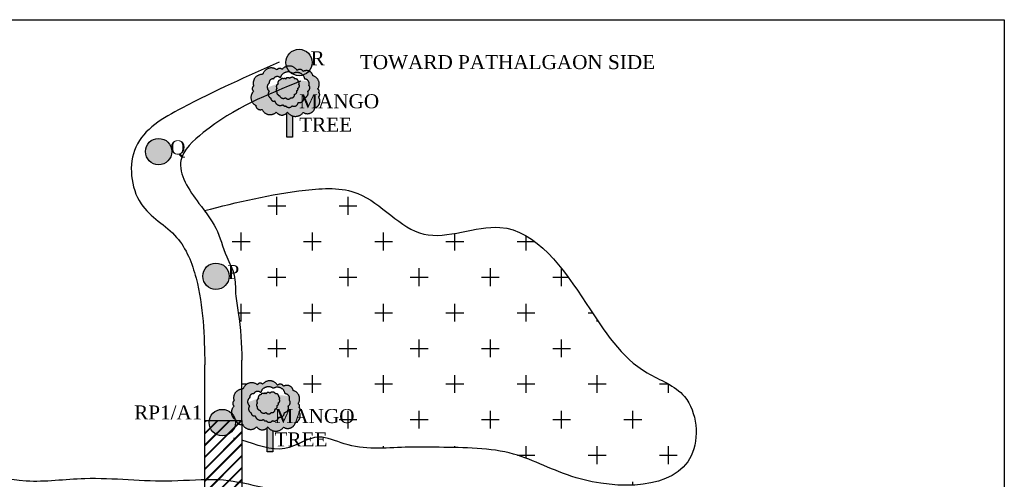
# Model space of a CAD drawing. Header units: millimetres. Extents: x 14920 to 17824, y -2560 to 951.
# Tile 5 of 6: x 16067 to 17824, y -1249 to -430. Entities that reach past the tile are written whole.
import ezdxf

# ---------------------------------------------------------------- set-up
doc = ezdxf.new("R2010")
doc.units = ezdxf.units.MM
doc.linetypes.add('ACAD_ISO10W100', pattern=[18, 12, -3, 0, -3])
doc.styles.get("Standard").update_dxf_attribs({"font": 'times.ttf', "height": 6})

msp = doc.modelspace()

# ---------------------------------------------------------------- hatches: boundary and pattern name
at = {"ltscale": 100}
h = msp.add_hatch(color=256, dxfattribs=at)
h.set_gradient(color1=(210, 103, 45), one_color=1, tint=1)
h.paths.add_polyline_path([(16542.08172873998, -506.2950374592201, 1), (16589.08301130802, -506.2950374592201, 1)])
at = {"linetype": 'ACAD_ISO10W100', "ltscale": 100}
h = msp.add_hatch(color=256, dxfattribs=at)
h.set_gradient(color1=(0, 255, 0), one_color=1, tint=1, name='INVSPHERICAL')
h.paths.add_polyline_path([(16488.28192692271, -582.582077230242, 0.5205670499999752), (16499.61638722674, -589.8288177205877, 0.5205670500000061), (16525.00557229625, -594.810949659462, 0.52056705), (16544.95422218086, -594.8109496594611, 0.5205670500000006), (16573.06368423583, -595.2638702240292, 0.5205670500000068), (16593.91909520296, -587.1112886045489, 0.5205670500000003), (16600.2663914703, -567.635678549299, 0.5205670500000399), (16600.71976888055, -559.9360203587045, 0.5205670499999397), (16598.90625297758, -553.595123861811, 0.5205670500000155), (16590.292063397, -530.0432229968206, 0.5205670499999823), (16573.06368423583, -522.3435619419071, 0.5205670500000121), (16562.18260760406, -520.5318796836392, 0.5205670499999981), (16535.4332777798, -518.7201945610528, 0.5205670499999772), (16526.36571078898, -519.626035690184, 0.5406826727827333), (16500.67615715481, -527.8388371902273, 0.5426261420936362), (16484.65489511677, -548.1600684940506, 0.5205670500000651), (16484.65489511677, -557.6714146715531, 0.5205670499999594)])
h.paths.add_polyline_path([(16512.55112870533, -557.3418202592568, -0.5205670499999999), (16512.55112870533, -542.9381299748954, -0.5205670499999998), (16519.76024344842, -535.7362876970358, -0.52056705), (16532.11872765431, -533.6786176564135, -0.52056705), (16554.77594452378, -525.9623550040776, -0.5205670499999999), (16575.888355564, -535.7362876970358, -0.5205670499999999), (16583.09747030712, -547.0534700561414, -0.5205670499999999), (16581.0377250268, -557.3418202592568, -0.5205670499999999), (16574.34354347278, -569.1734201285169, -0.5205670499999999), (16564.04481080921, -577.4041002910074, -0.52056705), (16553.23113869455, -583.5771104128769, -0.5205670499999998), (16541.90252712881, -583.5771104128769, -0.52056705), (16537.26809711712, -581.5194403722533, -0.52056705), (16522.33492817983, -574.8320127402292, -0.5205670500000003), (16515.12581343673, -569.6878376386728, -0.5205670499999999)], flags=16)
h.paths.add_polyline_path([(16526.28139878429, -559.0814219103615, -0.52056705), (16526.28139878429, -552.4954685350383, -0.52056705), (16528.2413648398, -544.6635245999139, -0.52056705), (16532.51764416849, -537.3655758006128, -0.5205670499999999), (16538.04117633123, -535.7635875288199, -0.5205670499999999), (16541.78292230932, -535.7635875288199, -0.5205670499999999), (16548.73188091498, -534.6955943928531, -0.5205670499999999), (16558.5316924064, -535.7635875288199, -0.52056705), (16564.23340444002, -540.7475526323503, -0.5205670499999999), (16565.3024774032, -545.3755200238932, -0.5205670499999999), (16563.3425113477, -552.1394708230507, -0.52056705), (16561.38255155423, -556.5894407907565, -0.52056705), (16557.64080557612, -562.8193964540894, -0.52056705), (16550.87002057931, -569.227349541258, -0.5205670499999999), (16541.60474243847, -569.0493521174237, -0.5205670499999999), (16530.73585798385, -564.9553798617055, -0.5205670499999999), (16528.2413648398, -563.5313890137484, -0.5205670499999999)], flags=0)
h = msp.add_hatch(color=256, dxfattribs=at)
h.set_gradient(color1=(0, 255, 0), one_color=1, tint=1, name='INVSPHERICAL')
h.paths.add_polyline_path([(16553.20910886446, -546.4305635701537, 0.5205670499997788), (16546.65353739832, -545.2916126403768, 0.5205670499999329), (16541.52309179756, -555.5421566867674, 0.5205670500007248), (16542.94821766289, -556.9658439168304, 0.5205670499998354), (16551.21393766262, -556.1116321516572, 0.5205670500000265), (16554.06418313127, -551.2710978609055, 0.5205670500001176)], flags=17)
edge = h.paths.add_edge_path()
edge.add_arc((16578.46560747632, -551.476520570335), 6.404492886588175, 293.6789555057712, 403.678955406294)
edge.add_arc((16575.53072472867, -543.9188171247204), 8.19034111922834, 337.4973870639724, 385.5183638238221)
edge.add_spline(control_points=[(16582.92207559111, -540.390415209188), (16582.50539623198, -540.3138308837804), (16576.10943127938, -539.1572446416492), (16569.66851087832, -538.3017123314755), (16563.68400890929, -538.0170898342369)], knot_values=[605.2425099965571, 605.2425099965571, 605.2425099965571, 605.2425099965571, 605.9904952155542, 616.7188395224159, 616.7188395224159, 616.7188395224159, 616.7188395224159], degree=3, periodic=0)
edge.add_arc((16559.63764345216, -540.2517609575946), 4.622426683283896, -6.157268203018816, 28.910389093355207, ccw=False)
edge.add_arc((16563.14767209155, -543.4358228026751), 2.899243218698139, -41.99268335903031, 68.00731654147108, ccw=False)
edge.add_arc((16561.95440970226, -548.0713039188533), 4.298465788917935, -71.15981518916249, 38.840184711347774, ccw=False)
edge.add_arc((16560.80458019, -553.6782664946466), 2.967993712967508, -78.77077409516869, 31.229225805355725, ccw=False)
edge.add_arc((16557.33054760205, -558.3944192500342), 4.435840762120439, -85.98926123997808, 24.01073866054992, ccw=False)
edge.add_arc((16552.01196454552, -563.652895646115), 5.690217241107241, -101.57704676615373, 8.42295313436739, ccw=False)
edge.add_arc((16546.29969907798, -565.8945420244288), 5.656451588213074, 213.8994128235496, 323.89941272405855, ccw=False)
edge.add_arc((16537.60361533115, -563.1971285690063), 7.08925515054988, 194.3601618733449, 304.36016177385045, ccw=False)
edge.add_arc((16529.98715597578, -563.3700529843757), 1.753230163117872, 185.2799512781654, 295.2799511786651, ccw=False)
edge.add_arc((16528.81933207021, -560.6202139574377), 2.967993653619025, 148.7708553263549, 258.7708552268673, ccw=False)
edge.add_arc((16528.58716588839, -555.7884452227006), 4.019982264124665, 125.00000004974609, 234.99999995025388, ccw=False)
edge.add_arc((16530.00337490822, -549.2656880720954), 4.927939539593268, 110.95012396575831, 220.9501238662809, ccw=False)
edge.add_arc((16532.93454389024, -542.5116917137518), 5.162975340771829, 196.3242013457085, 204.6315596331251, ccw=False)
edge.add_spline(control_points=[(16527.97970535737, -543.9628600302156), (16521.56740766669, -546.231068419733), (16515.21292048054, -548.7523588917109), (16508.82205684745, -550.7322350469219)], knot_values=[638.6196816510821, 638.6196816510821, 638.6196816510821, 638.6196816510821, 650.7513782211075, 650.7513782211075, 650.7513782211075, 650.7513782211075], degree=3, periodic=0)
edge.add_arc((16517.59391497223, -550.1399751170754), 8.791829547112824, 183.8626445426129, 234.9999999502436)
edge.add_arc((16518.16085829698, -562.613422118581), 7.697977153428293, 136.7798428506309, 246.7798427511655)
edge.add_arc((16520.53136590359, -569.7359869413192), 5.405766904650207, 179.4896582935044, 289.4896581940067)
edge.add_arc((16532.14280627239, -572.9475678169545), 9.987272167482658, 190.8760316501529, 300.8760315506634)
edge.add_arc((16540.3057101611, -580.9257439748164), 3.095087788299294, 191.0589533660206, 301.0589532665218)
edge.add_arc((16547.56683291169, -579.6109207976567), 6.914840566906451, 215.0000000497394, 324.9999999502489)
edge.add_arc((16556.47678063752, -576.7046979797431), 7.600279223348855, 244.7199868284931, 354.7199867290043)
edge.add_arc((16566.31258498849, -569.6831350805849), 8.04711771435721, 253.6316208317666, 363.6316207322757)
edge.add_arc((16573.54834653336, -560.9139619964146), 8.29764947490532, 275.4993235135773, 385.4993234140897)
h = msp.add_hatch(color=256, dxfattribs=at)
h.set_gradient(color1=(38, 76, 47), one_color=1, tint=1, name='SPHERICAL')
h.paths.add_polyline_path([(16553.82542435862, -601.5033472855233, -0.1663771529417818), (16544.95422218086, -594.8109496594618, -0.04335099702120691), (16543.60056176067, -596.4262078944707), (16543.60056176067, -639.4577665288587), (16553.82542435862, -639.4577665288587)])
at = {"ltscale": 100}
h = msp.add_hatch(color=256, dxfattribs=at)
h.set_gradient(color1=(210, 103, 45), one_color=1, tint=1)
h.paths.add_polyline_path([(16291.68082709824, -665.1435556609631, 1), (16338.68210966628, -665.1435556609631, 1)])
h = msp.add_hatch(dxfattribs=at)
h.set_pattern_fill('CROSS', color=256, scale=10, style=0)
h.set_pattern_definition([(0, (0, 0), (63.5, 63.5), [31.75, -95.25]), (90, (15.875, -15.875), (-63.5, 63.5), [31.75, -95.25])])
edge = h.paths.add_edge_path()
edge.add_spline(control_points=[(16518.87276441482, -1195.090802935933), (16526.0879638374, -1196.000260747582), (16554.08296943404, -1196.129357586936), (16595.22448784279, -1163.237776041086), (16666.04619664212, -1199.286184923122), (16739.12494647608, -1191.078331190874), (16839.09322803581, -1192.826533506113), (16948.66430635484, -1192.909064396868), (17074.92925646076, -1268.191103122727), (17288.16055298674, -1269.057914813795), (17272.6623141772, -1093.888048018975), (17152.88458244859, -1053.985354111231), (17075.40580442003, -928.552510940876), (16957.26021401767, -759.3736749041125), (16778.47381524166, -847.3474061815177), (16690.27449316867, -725.7876066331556), (16544.42229240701, -733.6141641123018), (16455.42787558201, -755.3641301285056), (16396.85844582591, -770.3961113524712)], knot_values=[17.76710338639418, 17.76710338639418, 17.76710338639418, 17.76710338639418, 39.81067706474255, 103.8408107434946, 150.7020833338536, 259.5447544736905, 319.9199606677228, 453.2922709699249, 572.7027299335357, 781.6901086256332, 887.9507285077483, 966.6522694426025, 1131.287347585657, 1336.535728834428, 1472.91469306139, 1611.122525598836, 1704.898339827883, 1888.357898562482, 1888.357898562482, 1888.357898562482, 1888.357898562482], degree=3, periodic=0)
edge.add_spline(control_points=[(16396.85844582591, -770.3961113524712), (16404.65758366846, -780.7348102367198), (16421.97107777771, -804.9991874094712), (16432.08138924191, -847.6420336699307), (16453.09401224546, -883.9712322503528), (16451.0005627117, -919.1314056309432), (16461.27244714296, -968.8523975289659), (16462.7101825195, -1008.758612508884), (16463.7343282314, -1037.18510852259)], knot_values=[358.2927312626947, 358.2927312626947, 358.2927312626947, 358.2927312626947, 396.3657892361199, 450.9516744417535, 486.3611474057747, 519.2398434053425, 553.5887186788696, 638.6446480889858, 638.6446480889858, 638.6446480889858, 638.6446480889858], degree=3, periodic=0)
edge.add_line((16463.7343282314, -1037.185108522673), (16463.7343282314, -1088.978481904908))
edge.add_arc((16464.31860412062, -1104.400077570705), 15.43265988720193, 88.71857804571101, 92.16971962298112, ccw=False)
edge.add_arc((16465.6609317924, -1088.994544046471), 0.9974759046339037, 68.66341281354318, 178.6634127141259, ccw=False)
edge.add_arc((16481.25556634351, -1093.330917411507), 16.1161467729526, 50.93013461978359, 160.9301345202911, ccw=False)
edge.add_arc((16496.26397273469, -1083.540364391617), 5.562276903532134, 40.70486514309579, 150.7048650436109, ccw=False)
edge.add_arc((16513.22100495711, -1090.183738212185), 16.36485616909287, 31.12537476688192, 141.1253746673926, ccw=False)
edge.add_arc((16532.03620918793, -1086.439886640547), 6.733100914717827, 25.547056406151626, 135.5470563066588, ccw=False)
edge.add_arc((16544.02953351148, -1093.417772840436), 11.51841143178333, 10.919305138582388, 120.91930503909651, ccw=False)
edge.add_arc((16551.40088896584, -1106.027693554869), 15.30717346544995, -34.90983141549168, 75.09016848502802, ccw=False)
edge.add_arc((16562.6403792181, -1118.593150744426), 4.025586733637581, -39.03930753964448, 70.96069236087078, ccw=False)
edge.add_arc((16562.8447408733, -1124.819780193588), 4.707913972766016, -58.3698446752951, 51.630155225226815, ccw=False)
edge.add_arc((16555.32159889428, -1136.34393110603), 12.50307353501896, -73.0513075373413, 36.9486923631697, ccw=False)
edge.add_arc((16545.68448021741, -1145.078681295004), 13.66794345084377, 236.35100860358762, 346.3510085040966, ccw=False)
edge.add_arc((16524.2148624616, -1146.388841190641), 17.1598855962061, 251.86161513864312, 324.0768876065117, ccw=False)
edge.add_line((16518.87276441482, -1162.696007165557), (16518.87276441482, -1195.090802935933))
edge = h.paths.add_edge_path()
edge.add_spline(control_points=[(16232.75136124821, -1948.301198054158), (16240.98745708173, -1925.352988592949), (16260.83138476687, -1875.479012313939), (16307.84360473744, -1756.424481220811), (16359.80370394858, -1664.830617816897), (16397.6365505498, -1598.139894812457)], knot_values=[0, 0, 0, 0, 71.5738906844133, 157.1105421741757, 386.1780830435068, 386.1780830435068, 386.1780830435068, 386.1780830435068], degree=3, periodic=0)
edge.add_line((16397.63655054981, -1598.139894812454), (16397.6365505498, -1466.461510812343))
edge.add_line((16397.6365505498, -1466.461510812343), (16397.6365505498, -1406.118729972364))
edge.add_spline(control_points=[(16397.63655054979, -1406.118729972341), (16392.30317845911, -1394.098832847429), (16384.65891647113, -1383.034448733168), (16375.34460206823, -1373.131963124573)], knot_values=[39.80065549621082, 39.80065549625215, 39.80065549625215, 39.80065549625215, 79.44158506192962, 79.44158506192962, 79.44158506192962, 79.44158506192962], degree=3, periodic=0)
edge.add_arc((16368.01731493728, -1361.594045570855), 13.66794345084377, 236.35100860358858, 302.41805805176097, ccw=False)
edge.add_arc((16346.54769718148, -1362.904205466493), 17.15988559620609, 251.86161513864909, 324.0768876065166, ccw=False)
edge.add_line((16341.2055991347, -1379.211371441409), (16341.20559913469, -1417.165790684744))
edge.add_line((16341.20559913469, -1417.165790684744), (16330.98073653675, -1417.165790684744))
edge.add_line((16330.98073653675, -1417.165790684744), (16330.98073653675, -1374.134232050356))
edge.add_arc((16322.36007201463, -1365.534876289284), 12.17640243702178, 215.0000000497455, 315.0709001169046, ccw=False)
edge.add_arc((16301.43541771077, -1361.13905844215), 15.79278908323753, 203.8978881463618, 313.8978880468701, ccw=False)
edge.add_arc((16283.86644301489, -1359.945234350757), 8.211586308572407, 182.4069939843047, 292.40699388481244, ccw=False)
edge.add_arc((16282.56990266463, -1346.564932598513), 15.3654798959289, 133.2841425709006, 243.28414247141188, ccw=False)
edge.add_arc((16275.365028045, -1330.623765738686), 5.805604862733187, 125.00000004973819, 234.99999995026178, ccw=False)
edge.add_arc((16286.6514388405, -1320.915441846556), 15.43265988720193, 183.0100176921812, 198.718577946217, ccw=False)
edge.add_spline(control_points=[(16271.24007032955, -1321.725819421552), (16268.23023849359, -1321.345732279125), (16265.22695771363, -1321.05053918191), (16262.23711597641, -1320.842458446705)], knot_values=[191.0681012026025, 191.0681012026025, 191.0681012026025, 191.0681012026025, 199.8164339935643, 199.8164339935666, 199.8164339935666, 199.8164339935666], degree=3, periodic=0)
edge.add_spline(control_points=[(16262.23711597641, -1320.842458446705), (16251.5627333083, -1321.111211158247), (16240.88544211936, -1321.431924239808), (16230.21793002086, -1321.737849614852)], knot_values=[7514.707804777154, 7514.707804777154, 7514.707804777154, 7514.707804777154, 7641.265976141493, 7641.265976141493, 7641.265976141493, 7641.265976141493], degree=3, periodic=0)
edge.add_spline(control_points=[(16230.21793002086, -1321.737849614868), (16179.57315486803, -1327.800560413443), (16049.34918799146, -1399.874559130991), (15769.68866954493, -1382.066622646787), (15318.21948382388, -1638.89679686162), (15632.66200023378, -2011.20760888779), (15901.38941156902, -2024.688016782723), (16058.04671763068, -1923.949365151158), (16153.93764469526, -1982.921091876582), (16204.28181128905, -1963.075939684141), (16232.75136124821, -1948.301198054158)], knot_values=[231.5295088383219, 231.5295088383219, 231.5295088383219, 231.5295088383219, 384.2126156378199, 651.5223976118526, 1108.0048633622, 1466.517567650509, 1721.167214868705, 1893.212018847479, 1943.035006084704, 2036.698310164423, 2036.698310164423, 2036.698310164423, 2036.698310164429], degree=3, periodic=0)
h.paths.add_polyline_path([(16141.76007143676, -1819.205225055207, -0.5205670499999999), (16150.82763842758, -1818.299383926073, -0.5205670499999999), (16177.57696825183, -1820.111069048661, -0.5205670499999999), (16188.4580448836, -1821.922751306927, -0.5205670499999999), (16205.68642404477, -1829.622412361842, -0.5205670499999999), (16214.30061362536, -1853.174313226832, -0.5205670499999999), (16216.11412952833, -1859.515209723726, -0.5205670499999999), (16215.66075211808, -1867.21486791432, -0.5205670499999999), (16209.31345585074, -1886.69047796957, -0.52056705), (16188.4580448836, -1894.84305958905, -0.325958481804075), (16169.21978500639, -1901.082536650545), (16169.21978500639, -1939.03695589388), (16158.99492240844, -1939.03695589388), (16158.99492240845, -1896.005397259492, -0.4666843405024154), (16140.39993294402, -1894.390139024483, -0.52056705), (16115.01074787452, -1889.40800708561, -0.5205670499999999), (16103.67628757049, -1882.161266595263, -0.52056705), (16100.04925576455, -1857.250604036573, -0.5205670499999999), (16100.04925576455, -1847.739257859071, -0.5205670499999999), (16115.01074787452, -1827.357806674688, -0.5205670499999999), (16116.37088010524, -1826.451965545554, -0.52056705)], flags=16)
h.paths.add_polyline_path([(16135.1546040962, -1835.315477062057, -0.52056705), (16147.51308830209, -1833.257807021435, -0.52056705), (16170.17030517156, -1825.541544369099, -0.5205670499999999), (16191.28271621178, -1835.315477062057, -0.5205670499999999), (16198.49183095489, -1846.632659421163, -0.5205670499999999), (16196.43208567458, -1856.921009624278, -0.5205670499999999), (16189.73790412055, -1868.752609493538, -0.5205670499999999), (16179.43917145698, -1876.983289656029, -0.52056705), (16168.62549934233, -1883.156299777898, -0.5205670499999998), (16157.29688777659, -1883.156299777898, -0.52056705), (16152.6624577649, -1881.098629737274, -0.52056705), (16137.72928882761, -1874.41120210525, -0.5205670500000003), (16130.52017408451, -1869.267027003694, -0.5205670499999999), (16127.94548935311, -1856.921009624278, -0.5205670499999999), (16127.94548935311, -1842.517319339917, -0.5205670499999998)], flags=0)
h.paths.add_polyline_path([(16147.91200481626, -1836.944765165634, -0.5205670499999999), (16153.43553697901, -1835.342776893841, -0.5205670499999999), (16157.1772829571, -1835.342776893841, -0.5205670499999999), (16164.12624156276, -1834.274783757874, -0.5205670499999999), (16173.92605305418, -1835.342776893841, -0.52056705), (16179.6277650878, -1840.326741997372, -0.5205670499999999), (16180.69683805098, -1844.954709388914, -0.5205670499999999), (16178.73687199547, -1851.718660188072, -0.52056705), (16176.77691220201, -1856.168630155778, -0.52056705), (16173.0351662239, -1862.398585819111, -0.52056705), (16166.26438122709, -1868.806538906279, -0.5205670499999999), (16156.99910308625, -1868.628541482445, -0.5205670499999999), (16146.13021863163, -1864.534569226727, -0.5205670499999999), (16143.63572548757, -1863.11057837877, -0.5205670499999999), (16141.67575943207, -1858.660611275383, -0.52056705), (16141.67575943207, -1852.074657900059, -0.52056705), (16143.63572548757, -1844.242713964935, -0.52056705)], flags=0)
h.paths.add_polyline_path([(16431.71176083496, -861.0951235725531), (16499.04233040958, -861.0951235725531), (16499.04233040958, -899.7847414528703), (16431.71176083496, -899.7847414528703)], flags=25)
h = msp.add_hatch(color=256, dxfattribs=at)
h.set_gradient(color1=(210, 103, 45), one_color=1, tint=1)
h.paths.add_polyline_path([(16393.93783797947, -887.4012205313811, 1), (16440.93912054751, -887.4012205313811, 1)])
at = {"linetype": 'ACAD_ISO10W100', "ltscale": 100}
h = msp.add_hatch(color=256, dxfattribs=at)
h.set_gradient(color1=(0, 255, 0), one_color=1, tint=1, name='INVSPHERICAL')
h.paths.add_polyline_path([(16453.32926697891, -1143.774737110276, 0.5205670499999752), (16464.66372728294, -1151.021477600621, 0.5205670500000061), (16490.05291235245, -1156.003609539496, 0.52056705), (16510.00156223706, -1156.003609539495, 0.5205670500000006), (16538.11102429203, -1156.456530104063, 0.5205670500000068), (16558.96643525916, -1148.303948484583, 0.5205670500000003), (16565.3137315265, -1128.828338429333, 0.5205670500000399), (16565.76710893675, -1121.128680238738, 0.5205670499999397), (16563.95359303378, -1114.787783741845, 0.5205670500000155), (16555.3394034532, -1091.235882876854, 0.5205670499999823), (16538.11102429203, -1083.536221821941, 0.5205670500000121), (16527.22994766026, -1081.724539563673, 0.5205670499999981), (16500.480617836, -1079.912854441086, 0.5205670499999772), (16491.41305084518, -1080.818695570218, 0.5406826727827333), (16465.72349721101, -1089.031497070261, 0.5426261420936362), (16449.70223517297, -1109.352728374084, 0.5205670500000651), (16449.70223517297, -1118.864074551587, 0.5205670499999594)])
h.paths.add_polyline_path([(16477.59846876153, -1118.534480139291, -0.5205670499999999), (16477.59846876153, -1104.130789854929, -0.5205670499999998), (16484.80758350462, -1096.928947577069, -0.52056705), (16497.16606771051, -1094.871277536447, -0.52056705), (16519.82328457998, -1087.155014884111, -0.5205670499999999), (16540.9356956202, -1096.928947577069, -0.5205670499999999), (16548.14481036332, -1108.246129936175, -0.5205670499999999), (16546.085065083, -1118.534480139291, -0.5205670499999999), (16539.39088352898, -1130.366080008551, -0.5205670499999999), (16529.09215086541, -1138.596760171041, -0.52056705), (16518.27847875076, -1144.769770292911, -0.5205670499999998), (16506.94986718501, -1144.769770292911, -0.52056705), (16502.31543717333, -1142.712100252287, -0.52056705), (16487.38226823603, -1136.024672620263, -0.5205670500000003), (16480.17315349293, -1130.880497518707, -0.5205670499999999)], flags=16)
h.paths.add_polyline_path([(16491.32873884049, -1120.274081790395, -0.52056705), (16491.32873884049, -1113.688128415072, -0.52056705), (16493.288704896, -1105.856184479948, -0.52056705), (16497.56498422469, -1098.558235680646, -0.5205670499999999), (16503.08851638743, -1096.956247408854, -0.5205670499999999), (16506.83026236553, -1096.956247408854, -0.5205670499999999), (16513.77922097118, -1095.888254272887, -0.5205670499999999), (16523.5790324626, -1096.956247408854, -0.52056705), (16529.28074449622, -1101.940212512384, -0.5205670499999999), (16530.3498174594, -1106.568179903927, -0.5205670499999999), (16528.3898514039, -1113.332130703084, -0.52056705), (16526.42989161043, -1117.78210067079, -0.52056705), (16522.68814563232, -1124.012056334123, -0.52056705), (16515.91736063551, -1130.420009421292, -0.5205670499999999), (16506.65208249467, -1130.242011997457, -0.5205670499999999), (16495.78319804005, -1126.148039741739, -0.5205670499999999), (16493.288704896, -1124.724048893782, -0.5205670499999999)], flags=0)
h = msp.add_hatch(color=256, dxfattribs=at)
h.set_gradient(color1=(0, 255, 0), one_color=1, tint=1, name='INVSPHERICAL')
h.paths.add_polyline_path([(16518.25644892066, -1107.623223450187, 0.5205670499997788), (16511.70087745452, -1106.484272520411, 0.5205670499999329), (16506.57043185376, -1116.734816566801, 0.5205670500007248), (16507.99555771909, -1118.158503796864, 0.5205670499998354), (16516.26127771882, -1117.304292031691, 0.5205670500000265), (16519.11152318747, -1112.463757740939, 0.5205670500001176)], flags=17)
edge = h.paths.add_edge_path()
edge.add_arc((16543.51294753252, -1112.669180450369), 6.404492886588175, 293.6789555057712, 403.678955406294)
edge.add_arc((16540.57806478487, -1105.111477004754), 8.19034111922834, 337.4973870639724, 385.5183638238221)
edge.add_spline(control_points=[(16547.96941564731, -1101.583075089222), (16547.55273628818, -1101.506490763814), (16541.15677133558, -1100.349904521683), (16534.71585093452, -1099.494372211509), (16528.73134896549, -1099.209749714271)], knot_values=[605.2425099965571, 605.2425099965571, 605.2425099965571, 605.2425099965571, 605.9904952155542, 616.7188395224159, 616.7188395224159, 616.7188395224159, 616.7188395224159], degree=3, periodic=0)
edge.add_arc((16524.68498350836, -1101.444420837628), 4.622426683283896, -6.157268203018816, 28.910389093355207, ccw=False)
edge.add_arc((16528.19501214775, -1104.628482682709), 2.899243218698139, -41.99268335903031, 68.00731654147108, ccw=False)
edge.add_arc((16527.00174975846, -1109.263963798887), 4.298465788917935, -71.15981518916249, 38.840184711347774, ccw=False)
edge.add_arc((16525.8519202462, -1114.87092637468), 2.967993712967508, -78.77077409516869, 31.229225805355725, ccw=False)
edge.add_arc((16522.37788765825, -1119.587079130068), 4.435840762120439, -85.98926123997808, 24.01073866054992, ccw=False)
edge.add_arc((16517.05930460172, -1124.845555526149), 5.690217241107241, -101.57704676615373, 8.42295313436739, ccw=False)
edge.add_arc((16511.34703913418, -1127.087201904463), 5.656451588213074, 213.8994128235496, 323.89941272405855, ccw=False)
edge.add_arc((16502.65095538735, -1124.38978844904), 7.08925515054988, 194.3601618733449, 304.36016177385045, ccw=False)
edge.add_arc((16495.03449603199, -1124.562712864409), 1.753230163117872, 185.2799512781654, 295.2799511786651, ccw=False)
edge.add_arc((16493.86667212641, -1121.812873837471), 2.967993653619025, 148.7708553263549, 258.7708552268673, ccw=False)
edge.add_arc((16493.63450594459, -1116.981105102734), 4.019982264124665, 125.00000004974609, 234.99999995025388, ccw=False)
edge.add_arc((16495.05071496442, -1110.458347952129), 4.927939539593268, 110.95012396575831, 220.9501238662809, ccw=False)
edge.add_arc((16497.98188394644, -1103.704351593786), 5.162975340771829, 196.3242013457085, 204.6315596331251, ccw=False)
edge.add_spline(control_points=[(16493.02704541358, -1105.155519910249), (16486.6147477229, -1107.423728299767), (16480.26026053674, -1109.945018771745), (16473.86939690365, -1111.924894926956)], knot_values=[638.6196816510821, 638.6196816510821, 638.6196816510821, 638.6196816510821, 650.7513782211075, 650.7513782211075, 650.7513782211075, 650.7513782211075], degree=3, periodic=0)
edge.add_arc((16482.64125502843, -1111.332634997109), 8.791829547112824, 183.8626445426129, 234.9999999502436)
edge.add_arc((16483.20819835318, -1123.806081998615), 7.697977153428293, 136.7798428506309, 246.7798427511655)
edge.add_arc((16485.57870595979, -1130.928646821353), 5.405766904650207, 179.4896582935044, 289.4896581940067)
edge.add_arc((16497.19014632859, -1134.140227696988), 9.987272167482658, 190.8760316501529, 300.8760315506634)
edge.add_arc((16505.3530502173, -1142.11840385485), 3.095087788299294, 191.0589533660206, 301.0589532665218)
edge.add_arc((16512.61417296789, -1140.80358067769), 6.914840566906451, 215.0000000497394, 324.9999999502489)
edge.add_arc((16521.52412069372, -1137.897357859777), 7.600279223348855, 244.7199868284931, 354.7199867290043)
edge.add_arc((16531.35992504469, -1130.875794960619), 8.04711771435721, 253.6316208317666, 363.6316207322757)
edge.add_arc((16538.59568658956, -1122.106621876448), 8.29764947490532, 275.4993235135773, 385.4993234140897)
at = {"ltscale": 100}
h = msp.add_hatch(color=256, dxfattribs=at)
h.set_gradient(color1=(210, 103, 45), one_color=1, tint=1)
h.paths.add_polyline_path([(16405.13173506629, -1148.233576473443, 1), (16452.13301763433, -1148.233576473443, 1)])
h = msp.add_hatch(dxfattribs=at)
h.set_pattern_fill('JIS_RC_15', color=256, style=0)
h.set_pattern_definition([(45, (0, 0), (-10.60660171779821, 10.60660171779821), []), (45, (0.725, 0), (-10.60660171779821, 10.60660171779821), []), (45, (1.45, 0), (-10.60660171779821, 10.60660171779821), [])])
edge = h.paths.add_edge_path()
edge.add_spline(control_points=[(16463.7343282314, -1339.636911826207), (16442.04707481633, -1332.910285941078), (16419.97281233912, -1328.38815370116), (16397.63655054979, -1325.412853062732)], knot_values=[6703.766236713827, 6703.766236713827, 6703.766236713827, 6703.766236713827, 6975.083981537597, 6975.083981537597, 6975.083981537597, 6975.083981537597], degree=3, periodic=0)
edge.add_line((16397.6365505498, -1325.412853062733), (16397.6365505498, -1466.461510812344))
edge.add_line((16397.6365505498, -1466.461510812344), (16409.3851804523, -1466.461510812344))
edge.add_arc((16432.05139447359, -1472.668191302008), 23.50064128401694, 15.313888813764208, 164.6861111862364, ccw=False)
edge.add_line((16454.71760849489, -1466.461510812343), (16463.7343282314, -1466.461510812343))
edge.add_line((16463.7343282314, -1466.461510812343), (16463.73432823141, -1339.636911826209))
edge = h.paths.add_edge_path()
edge.add_spline(control_points=[(16463.7343282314, -1255.547548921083), (16449.87685556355, -1252.892968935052), (16428.22409384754, -1249.571920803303), (16405.78953453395, -1249.389352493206), (16397.6365505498, -1249.548908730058)], knot_values=[6044.176952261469, 6044.176952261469, 6044.176952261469, 6044.176952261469, 6218.502810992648, 6316.794577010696, 6316.794577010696, 6316.794577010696, 6316.794577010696], degree=3, periodic=0)
edge.add_line((16397.6365505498, -1249.548908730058), (16397.6365505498, -1325.412853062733))
edge.add_spline(control_points=[(16397.63655054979, -1325.412853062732), (16419.97281233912, -1328.38815370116), (16442.04707481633, -1332.910285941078), (16463.7343282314, -1339.636911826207)], knot_values=[6703.766236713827, 6703.766236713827, 6703.766236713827, 6703.766236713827, 6975.083981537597, 6975.083981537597, 6975.083981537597, 6975.083981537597], degree=3, periodic=0)
edge.add_line((16463.7343282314, -1339.636911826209), (16463.7343282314, -1255.547548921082))
h.paths.add_polyline_path([(16451.21939957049, -1289.849119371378, -1), (16404.21811700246, -1289.849119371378, -1)], flags=16)
edge = h.paths.add_edge_path()
edge.add_line((16463.7343282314, -1144.368764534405), (16397.6365505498, -1144.368764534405))
edge.add_line((16397.6365505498, -1144.368764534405), (16397.6365505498, -1249.548908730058))
edge.add_spline(control_points=[(16397.6365505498, -1249.548908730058), (16405.78953453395, -1249.389352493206), (16428.22409384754, -1249.571920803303), (16449.87685556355, -1252.892968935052), (16463.7343282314, -1255.547548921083)], knot_values=[6044.176952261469, 6044.176952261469, 6044.176952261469, 6044.176952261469, 6142.468718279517, 6316.794577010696, 6316.794577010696, 6316.794577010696, 6316.794577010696], degree=3, periodic=0)
edge.add_line((16463.7343282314, -1255.547548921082), (16463.7343282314, -1144.368764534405))
h.paths.add_polyline_path([(16446.32467604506, -1408.922369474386), (16575.64154698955, -1408.922369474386), (16575.64154698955, -1489.224580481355), (16446.32467604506, -1489.224580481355)], flags=9)
h.paths.add_polyline_path([(16441.99203985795, -1263.54302241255), (16470.42570964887, -1263.54302241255), (16470.42570964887, -1301.547708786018), (16441.99203985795, -1301.547708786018)], flags=9)
at = {"linetype": 'ACAD_ISO10W100', "ltscale": 100}
h = msp.add_hatch(color=256, dxfattribs=at)
h.set_gradient(color1=(38, 76, 47), one_color=1, tint=1, name='SPHERICAL')
h.paths.add_polyline_path([(16518.87276441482, -1162.696007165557, -0.1663771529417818), (16510.00156223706, -1156.003609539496, -0.04335099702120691), (16508.64790181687, -1157.618867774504), (16508.64790181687, -1200.650426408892), (16518.87276441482, -1200.650426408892)])

# ---------------------------------------------------------------- linework, layer by layer
at = {"ltscale": 100}
for p, q in [((16397.6365505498, -1144.368764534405), (16397.6365505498, -1045.041624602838)), ((16463.7343282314, -1144.368764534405), (16463.7343282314, -1037.18510852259))]:
    msp.add_line(p, q, dxfattribs=at)
for points in [[(17823.5952002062, -2560.136479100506), (14920, -2560.136479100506), (14920, -430), (17823.5952002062, -430)], [(16397.6365505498, -1144.368764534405), (16463.7343282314, -1144.368764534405), (16463.7343282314, -1466.461510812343), (16397.6365505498, -1466.461510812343)]]:
    msp.add_lwpolyline(points, close=True, dxfattribs=at)
at = {"linetype": 'ACAD_ISO10W100', "ltscale": 100}
for points in [[(16544.95422218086, -594.8109496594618, -0.52056705), (16525.00557229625, -594.8109496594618, -0.52056705), (16499.61638722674, -589.8288177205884, -0.52056705), (16488.28192692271, -582.582077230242, -0.52056705), (16484.65489511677, -557.6714146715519, -0.52056705), (16484.65489511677, -548.1600684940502, -0.52056705), (16499.61638722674, -527.7786173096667, -0.52056705), (16500.97651945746, -526.8727761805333, -0.52056705), (16526.36571078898, -519.6260356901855, -0.52056705), (16535.4332777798, -518.720194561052, -0.52056705), (16562.18260760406, -520.5318796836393, -0.52056705), (16573.06368423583, -522.3435619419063, -0.52056705), (16590.292063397, -530.0432229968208, -0.52056705), (16598.90625297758, -553.5951238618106, -0.52056705), (16600.71976888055, -559.9360203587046, -0.52056705), (16600.2663914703, -567.6356785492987, -0.52056705), (16593.91909520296, -587.1112886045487, -0.52056705), (16573.06368423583, -595.2638702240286, -0.52056705)], [(16532.11872765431, -533.6786176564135, -0.52056705), (16554.77594452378, -525.9623550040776, -0.52056705), (16575.888355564, -535.7362876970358, -0.52056705), (16583.09747030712, -547.0534700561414, -0.52056705), (16581.0377250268, -557.3418202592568, -0.52056705), (16574.34354347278, -569.1734201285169, -0.52056705), (16564.04481080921, -577.4041002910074, -0.52056705), (16553.23113869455, -583.5771104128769, -0.52056705), (16541.90252712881, -583.5771104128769, -0.52056705), (16537.26809711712, -581.5194403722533, -0.52056705), (16522.33492817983, -574.8320127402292, -0.52056705), (16515.12581343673, -569.6878376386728, -0.52056705), (16512.55112870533, -557.3418202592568, -0.52056705), (16512.55112870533, -542.9381299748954, -0.52056705), (16519.76024344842, -535.7362876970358, -0.52056705)], [(16548.73188091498, -534.6955943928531, -0.52056705), (16558.5316924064, -535.7635875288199, -0.52056705), (16564.23340444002, -540.7475526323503, -0.52056705), (16565.3024774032, -545.3755200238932, -0.52056705), (16563.3425113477, -552.1394708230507, -0.52056705), (16561.38255155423, -556.5894407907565, -0.52056705), (16557.64080557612, -562.8193964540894, -0.52056705), (16550.87002057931, -569.227349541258, -0.52056705), (16541.60474243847, -569.0493521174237, -0.52056705), (16530.73585798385, -564.9553798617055, -0.52056705), (16528.2413648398, -563.5313890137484, -0.52056705), (16526.28139878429, -559.0814219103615, -0.52056705), (16526.28139878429, -552.4954685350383, -0.52056705), (16528.2413648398, -544.6635245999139, -0.52056705), (16532.51764416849, -537.3655758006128, -0.52056705), (16538.04117633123, -535.7635875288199, -0.52056705), (16541.78292230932, -535.7635875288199, -0.52056705)], [(16510.00156223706, -1156.003609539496, -0.52056705), (16490.05291235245, -1156.003609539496, -0.52056705), (16464.66372728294, -1151.021477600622, -0.52056705), (16453.32926697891, -1143.774737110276, -0.52056705), (16449.70223517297, -1118.864074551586, -0.52056705), (16449.70223517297, -1109.352728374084, -0.52056705), (16464.66372728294, -1088.9712771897, -0.52056705), (16466.02385951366, -1088.065436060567, -0.52056705), (16491.41305084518, -1080.818695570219, -0.52056705), (16500.480617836, -1079.912854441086, -0.52056705), (16527.22994766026, -1081.724539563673, -0.52056705), (16538.11102429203, -1083.53622182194, -0.52056705), (16555.3394034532, -1091.235882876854, -0.52056705), (16563.95359303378, -1114.787783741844, -0.52056705), (16565.76710893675, -1121.128680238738, -0.52056705), (16565.3137315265, -1128.828338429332, -0.52056705), (16558.96643525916, -1148.303948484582, -0.52056705), (16538.11102429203, -1156.456530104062, -0.52056705)], [(16497.16606771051, -1094.871277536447, -0.52056705), (16519.82328457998, -1087.155014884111, -0.52056705), (16540.9356956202, -1096.928947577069, -0.52056705), (16548.14481036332, -1108.246129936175, -0.52056705), (16546.085065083, -1118.534480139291, -0.52056705), (16539.39088352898, -1130.366080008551, -0.52056705), (16529.09215086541, -1138.596760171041, -0.52056705), (16518.27847875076, -1144.769770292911, -0.52056705), (16506.94986718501, -1144.769770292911, -0.52056705), (16502.31543717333, -1142.712100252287, -0.52056705), (16487.38226823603, -1136.024672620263, -0.52056705), (16480.17315349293, -1130.880497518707, -0.52056705), (16477.59846876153, -1118.534480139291, -0.52056705), (16477.59846876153, -1104.130789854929, -0.52056705), (16484.80758350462, -1096.928947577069, -0.52056705)], [(16513.77922097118, -1095.888254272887, -0.52056705), (16523.5790324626, -1096.956247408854, -0.52056705), (16529.28074449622, -1101.940212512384, -0.52056705), (16530.3498174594, -1106.568179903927, -0.52056705), (16528.3898514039, -1113.332130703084, -0.52056705), (16526.42989161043, -1117.78210067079, -0.52056705), (16522.68814563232, -1124.012056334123, -0.52056705), (16515.91736063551, -1130.420009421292, -0.52056705), (16506.65208249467, -1130.242011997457, -0.52056705), (16495.78319804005, -1126.148039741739, -0.52056705), (16493.288704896, -1124.724048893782, -0.52056705), (16491.32873884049, -1120.274081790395, -0.52056705), (16491.32873884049, -1113.688128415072, -0.52056705), (16493.288704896, -1105.856184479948, -0.52056705), (16497.56498422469, -1098.558235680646, -0.52056705), (16503.08851638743, -1096.956247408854, -0.52056705), (16506.83026236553, -1096.956247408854, -0.52056705)]]:
    msp.add_lwpolyline(points, format="xyb", close=True, dxfattribs=at)
for points in [[(16553.82542435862, -601.5033472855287), (16553.82542435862, -639.4577665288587), (16543.60056176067, -639.4577665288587), (16543.60056176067, -596.4262078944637)], [(16518.87276441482, -1162.696007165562), (16518.87276441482, -1200.650426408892), (16508.64790181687, -1200.650426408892), (16508.64790181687, -1157.618867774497)]]:
    msp.add_lwpolyline(points, dxfattribs=at)
at = {"ltscale": 100}
for centre in [(16565.582370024, -506.2950374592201), (16315.18146838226, -665.1435556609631), (16417.43847926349, -887.4012205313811), (16428.63237635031, -1148.233576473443)]:
    msp.add_circle(centre, 23.50064128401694, dxfattribs=at)
for points in [[(16530.31678990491, -505.5458003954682), (16356.58903539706, -587.6061409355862), (16274.46319039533, -657.0418069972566), (16283.93925489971, -758.0391483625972), (16347.11297089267, -818.0063140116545), (16381.858533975, -890.5981541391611), (16397.6365505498, -1045.041624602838)], [(16568.04919767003, -539.6530082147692), (16394.56300797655, -631.2797069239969), (16354.90902408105, -680.8076480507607), (16387.12789107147, -757.5759578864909), (16417.19752348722, -801.7873276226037), (16436.64339968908, -852.7920015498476), (16450.0124154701, -885.5807220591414), (16452.44314745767, -918.3694425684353), (16457.30461143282, -952.3725512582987), (16463.7343282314, -1037.18510852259)], [(14992.0947837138, -1222.761634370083), (15265.77848132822, -1170.672987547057), (15339.62964024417, -1070.83641900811), (15496.02032314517, -1049.132817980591), (15595.93659756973, -1083.858580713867), (15682.82030916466, -1127.265785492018), (15730.606352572, -1183.695149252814), (15873.96448279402, -1209.739472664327), (16078.88076915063, -1252.057628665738), (16183.26738835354, -1247.800350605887), (16338.78215264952, -1252.057628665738), (16421.86538017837, -1249.928988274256), (16566.728443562, -1273.344027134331), (16632.76895775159, -1283.987226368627), (16658.33302776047, -1377.64737908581), (16691.80799016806, -1585.157850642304), (16721.89517810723, -1641.943874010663), (16887.93646568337, -1724.871890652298), (17022.2344282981, -1766.806526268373), (17139.74514368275, -1779.386914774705), (17305.51919041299, -1745.839208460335), (17385.25860079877, -1697.614377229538), (17448.21076902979, -1596.971252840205), (17548.93424225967, -1511.005250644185), (17611.88641049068, -1431.329444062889), (17643.36249460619, -1422.942517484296)]]:
    msp.add_spline(points, degree=3, dxfattribs=at)
msp.add_open_spline([(16396.85844582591, -770.3961113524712), (16455.42787558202, -755.3641301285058), (16544.42229240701, -733.6141641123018), (16690.27449316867, -725.7876066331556), (16778.47381524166, -847.3474061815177), (16957.26021401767, -759.3736749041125), (17075.40580442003, -928.552510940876), (17152.88458244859, -1053.985354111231), (17272.6623141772, -1093.888048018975), (17288.16055298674, -1269.057914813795), (17074.92925646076, -1268.191103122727), (16948.66430635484, -1192.909064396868), (16839.09322803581, -1192.826533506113), (16739.12494647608, -1191.078331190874), (16666.04619664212, -1199.286184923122), (16595.22448784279, -1163.237776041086), (16536.75941058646, -1209.979095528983), (16489.10303168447, -1186.771026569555), (16463.7343282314, -1179.8692550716)], degree=3, knots=[17.76710338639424, 17.76710338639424, 17.76710338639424, 17.76710338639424, 201.226662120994, 295.002476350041, 433.2103088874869, 569.589273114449, 774.8376543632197, 939.4727325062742, 1018.174273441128, 1124.434893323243, 1333.422272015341, 1452.832730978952, 1586.205041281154, 1646.580247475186, 1755.422918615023, 1802.284191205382, 1866.314324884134, 1944.33315268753, 1944.333152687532, 1944.333152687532, 1944.333152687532], dxfattribs=at)
msp.add_open_spline([(16452.52829547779, -1177.093759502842), (16451.45008973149, -1176.843930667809), (16450.37221448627, -1176.596498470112), (16449.29433924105, -1176.349066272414)], degree=3, dxfattribs=at)

# ---------------------------------------------------------------- texts
at = {"linetype": 'ACAD_ISO10W100', "char_height": 25, "attachment_point": 1}
for s, insert, width in [('TOWARD PATHALGAON SIDE', (16674.13719937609, -493.0864642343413), 553.2359695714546), (' R', (16586.10565159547, -486.2389405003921), 18.445782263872), ('  MANGO TREE ', (16565.81262368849, -562.8986350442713), 18.445782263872), (' Q', (16335.70474995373, -645.0874587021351), 18.445782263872), ('P', (16437.96176083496, -867.3451235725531), 18.445782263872), ('RP1/A1', (16271.47954767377, -1117.699302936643), 18.445782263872), ('  MANGO TREE ', (16521.88321613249, -1124.091294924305), 18.445782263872)]:
    msp.add_mtext(s, dxfattribs=dict(at, insert=insert, width=width))

doc.saveas('drawing.dxf')
